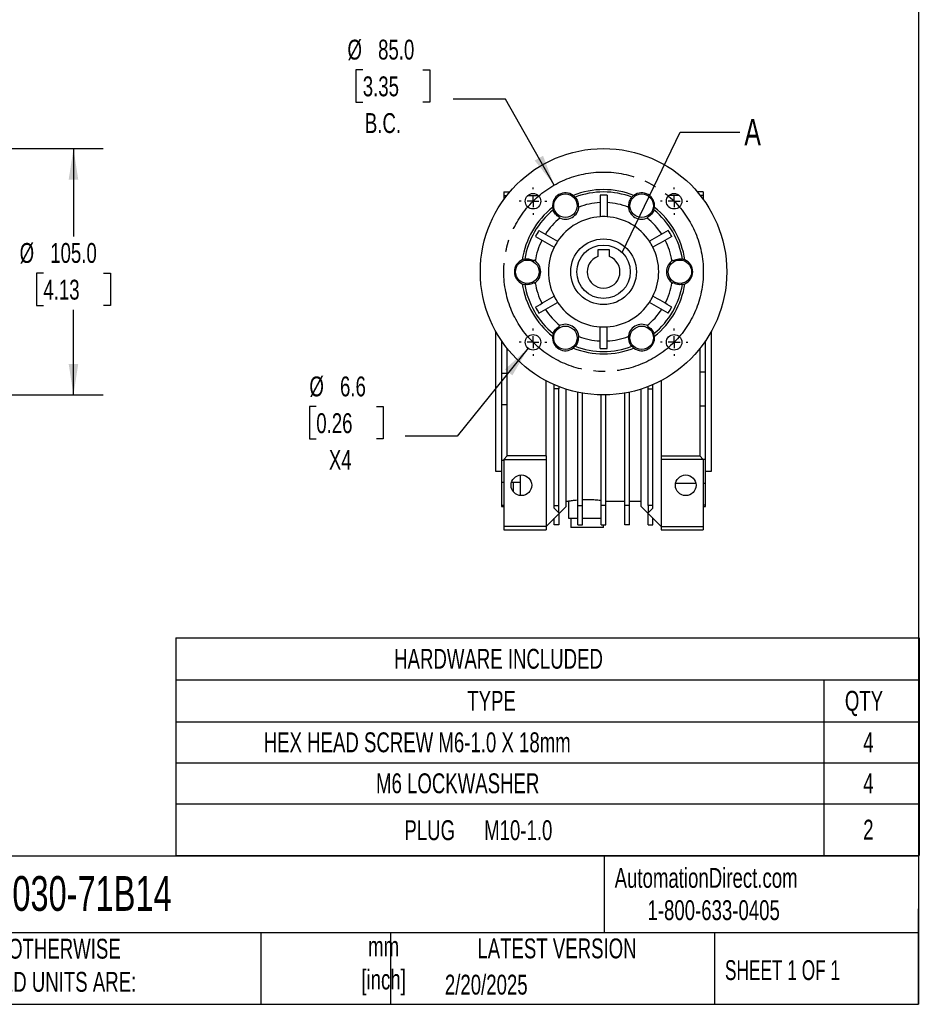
# Model space of a CAD drawing. Header units: millimetres. Extents: x 25 to 1093, y 25 to 838.
# Tile 4 of 9: x 709 to 1093, y 25 to 445. Entities that reach past the tile are written whole.
import ezdxf

# ---------------------------------------------------------------- set-up
doc = ezdxf.new("R2010")
doc.units = ezdxf.units.MM
doc.header["$LTSCALE"] = 4
doc.linetypes.add('SLD-Center', pattern=[19.05, 15.24, -1.27, 1.27, -1.27])
doc.linetypes.add('SLD-Solid', pattern=[0])
doc.layers.add('CENTER', color=40, linetype='SLD-Center')
doc.layers.add('DIMENSIONS', color=140, linetype='SLD-Solid', lineweight=25)
doc.layers.add('TEXT', color=140, linetype='SLD-Solid', lineweight=25)
doc.styles.add('SLDTEXTSTYLE0', font='TXT', dxfattribs={"width": 0.7})
doc.styles.add('SLDTEXTSTYLE1', font='TXT', dxfattribs={"width": 0.65})
doc.dimstyles.new('SLDDIMSTYLE3', dxfattribs={"dimtxt": 8.632031, "dimasz": 13.208, "dimexe": 0, "dimexo": 0.0625, "dimgap": 2.158008, "dimtad": 0, "dimtih": 1, "dimtoh": 1, "dimrnd": 1e-09, "dimzin": 4, "dimdsep": 46, "dimtxsty": 'SLDTEXTSTYLE0', "dimsah": 1, "dimcen": 0.09, "dimadec": 0, "dimazin": 1, "dimtfac": 1, "dimtofl": 0, "dimtmove": 0, "dimatfit": 3, "dimfxl": 0, "dimfrac": 2, "dimtolj": 1, "dimtzin": 12, "dimarcsym": 0})
doc.dimstyles.new('SLDDIMSTYLE4', dxfattribs={"dimtxt": 8.632031, "dimasz": 13.208, "dimexe": 0, "dimexo": 0.0625, "dimgap": 2.158008, "dimtad": 0, "dimtih": 1, "dimtoh": 1, "dimrnd": 1e-09, "dimzin": 4, "dimdsep": 46, "dimtxsty": 'SLDTEXTSTYLE0', "dimsah": 1, "dimcen": 0, "dimadec": 0, "dimazin": 1, "dimtfac": 1, "dimtofl": 0, "dimtmove": 0, "dimatfit": 3, "dimfxl": 0, "dimfrac": 2, "dimtolj": 1, "dimtzin": 12, "dimarcsym": 0})
doc.dimstyles.new('SLDDIMSTYLE6', dxfattribs={"dimtxt": 0.18, "dimasz": 13.208, "dimexe": 0, "dimexo": 0.0625, "dimgap": 0, "dimtad": 0, "dimtih": 1, "dimtoh": 1, "dimdec": 0, "dimrnd": 1e-09, "dimzin": 0, "dimdsep": 46, "dimtxsty": 'Standard', "dimblk1": 'NONE', "dimblk2": 'NONE', "dimsah": 1, "dimcen": 0.09, "dimadec": 0, "dimazin": 0, "dimtfac": 13.208, "dimtdec": 0, "dimtofl": 0, "dimtmove": 0, "dimatfit": 3, "dimldrblk": 'NONE', "dimfxl": 0, "dimfrac": 2, "dimtolj": 1, "dimtzin": 0, "dimarcsym": 0})
doc.dimstyles.new('SLDDIMSTYLE7', dxfattribs={"dimtxt": 8.632031, "dimasz": 13.208, "dimexe": 0, "dimexo": 0.0625, "dimgap": 2.158008, "dimtad": 0, "dimtih": 1, "dimtoh": 1, "dimrnd": 1e-09, "dimzin": 12, "dimdsep": 46, "dimtxsty": 'SLDTEXTSTYLE0', "dimsah": 1, "dimcen": 0, "dimadec": 0, "dimazin": 3, "dimtfac": 1, "dimtofl": 0, "dimtmove": 0, "dimatfit": 3, "dimfxl": 0, "dimfrac": 2, "dimtolj": 1, "dimtzin": 12, "dimarcsym": 0})

# ---------------------------------------------------------------- blocks, each defined once
blk = doc.blocks.new('SW_TABLEANNOTATION_0')
at = {"layer": 'TEXT', "color": 0}
for p, q in [((0, 0), (0, -17.91)), ((0, 0), (276.11, 0)), ((276.11, 0), (316.72, 0)), ((316.72, 0), (316.72, -17.91)), ((0, -17.91), (0, -35.82)), ((0, -17.91), (276.11, -17.91)), ((276.11, -17.91), (276.11, -35.82)), ((276.11, -17.91), (316.72, -17.91)), ((316.72, -17.91), (316.72, -35.82)), ((0, -35.82), (0, -53.28)), ((0, -35.82), (276.11, -35.82)), ((276.11, -35.82), (276.11, -53.28)), ((276.11, -35.82), (316.72, -35.82)), ((316.72, -35.82), (316.72, -53.28)), ((0, -53.28), (0, -70.75)), ((0, -53.28), (276.11, -53.28)), ((276.11, -53.28), (276.11, -70.75)), ((276.11, -53.28), (316.72, -53.28)), ((316.72, -53.28), (316.72, -70.75)), ((0, -70.75), (0, -92.77)), ((0, -70.75), (276.11, -70.75)), ((276.11, -70.75), (276.11, -92.77)), ((276.11, -70.75), (316.72, -70.75)), ((316.72, -70.75), (316.72, -92.77)), ((0, -92.77), (276.11, -92.77)), ((276.11, -92.77), (316.72, -92.77))]:
    blk.add_line(p, q, dxfattribs=at)
at = {"layer": 'TEXT', "color": 0, "attachment_point": 1, "style": 'SLDTEXTSTYLE0'}
for s, insert, char_height in [('HARDWARE INCLUDED', (92.97, -4.75), 8.4667), ('TYPE', (124.13, -22.66), 8.467), ('QTY', (285.01, -22.66), 8.467), ('HEX HEAD SCREW M6-1.0 X 18mm', (37.4, -40.35), 8.4667), ('4', (292.82, -40.35), 8.47), ('M6 LOCKWASHER', (85.26, -57.81), 8.4667), ('4', (292.82, -57.81), 8.47), ('PLUG', (97.33, -77.79), 8.467), ('M10-1.0', (131.3, -77.79), 8.467), ('2', (292.82, -77.56), 8.47)]:
    blk.add_mtext(s, dxfattribs=dict(at, insert=insert, char_height=char_height))
blk = doc.blocks.new('_D_4')
at = {"layer": 'DIMENSIONS'}
for p, q in [((855.47, 423.62), (852.57, 423.62)), ((852.57, 423.62), (852.57, 409.9)), ((881.12, 423.62), (884.02, 423.62)), ((884.02, 423.62), (884.02, 409.9)), ((852.57, 409.9), (855.47, 409.9)), ((884.02, 409.9), (881.12, 409.9)), ((916.21, 411.08), (893.99, 411.08)), ((937.03, 374.5), (916.21, 411.08))]:
    blk.add_line(p, q, dxfattribs=at)
blk.add_solid([(937.03, 374.5), (932.27, 386.98), (928.73, 384.97)], dxfattribs=at)
at = {"layer": 'DIMENSIONS', "char_height": 8.467, "attachment_point": 1, "style": 'SLDTEXTSTYLE0'}
for s, insert in [('%%c', (848.95, 436.46)), ('85.0', (861.99, 436.46)), ('3.35', (855.47, 420.81)), ('B.C.', (856.37, 405.16))]:
    blk.add_mtext(s, dxfattribs=dict(at, insert=insert))
blk = doc.blocks.new('_D_5')
at = {"layer": 'DIMENSIONS'}
for p, q in [((625.29, 390.06), (744.91, 390.06)), ((732.21, 390.06), (732.21, 352.63)), ((719.38, 336.98), (716.48, 336.98)), ((716.48, 336.98), (716.48, 323.26)), ((745.03, 336.98), (747.93, 336.98)), ((747.93, 336.98), (747.93, 323.26)), ((716.48, 323.26), (719.38, 323.26)), ((747.93, 323.26), (745.03, 323.26)), ((732.21, 285.06), (732.21, 321.32)), ((625.29, 285.06), (744.91, 285.06))]:
    blk.add_line(p, q, dxfattribs=at)
for points in [[(732.21, 390.06), (730.17, 376.86), (734.24, 376.86)], [(732.21, 285.06), (734.24, 298.27), (730.17, 298.27)]]:
    blk.add_solid(points, dxfattribs=at)
at = {"layer": 'DIMENSIONS', "char_height": 8.467, "attachment_point": 1, "style": 'SLDTEXTSTYLE0'}
for s, insert in [('%%c', (709.27, 349.82)), ('105.0', (722.31, 349.82)), ('4.13', (719.38, 334.17))]:
    blk.add_mtext(s, dxfattribs=dict(at, insert=insert))
blk = doc.blocks.new('_D_13')
at = {"layer": 'DIMENSIONS'}
for p, q in [((925.93, 304.95), (895.68, 267.55)), ((835.66, 280.09), (832.76, 280.09)), ((832.76, 280.09), (832.76, 266.37)), ((861.31, 280.09), (864.21, 280.09)), ((864.21, 280.09), (864.21, 266.37)), ((832.76, 266.37), (835.66, 266.37)), ((864.21, 266.37), (861.31, 266.37)), ((895.68, 267.55), (873.46, 267.55))]:
    blk.add_line(p, q, dxfattribs=at)
blk.add_solid([(925.93, 304.95), (916.04, 295.96), (919.2, 293.4)], dxfattribs=at)
at = {"layer": 'DIMENSIONS', "char_height": 8.467, "attachment_point": 1, "style": 'SLDTEXTSTYLE0'}
for s, insert in [('%%c', (832.73, 292.94)), ('6.6', (845.77, 292.94)), ('0.26', (835.66, 277.28)), ('X4', (841.03, 261.63))]:
    blk.add_mtext(s, dxfattribs=dict(at, insert=insert))
blk = doc.blocks.new('SW_CENTERMARKSYMBOL_1')
at = {"layer": 'CENTER', "color": 0}
for p, q in [((0, 5.08), (0, 5.84)), ((-5.08, 0), (-5.84, 0)), ((0, 0), (-2.54, 0)), ((0, 0), (0, 2.54)), ((0, 0), (0, -2.54)), ((0, 0), (2.54, 0)), ((5.08, 0), (5.84, 0)), ((0, -5.08), (0, -5.84))]:
    blk.add_line(p, q, dxfattribs=at)
blk = doc.blocks.new('SW_CENTERMARKSYMBOL_2')
at = {"layer": 'CENTER', "color": 0}
for p, q in [((0, 5.08), (0, 5.84)), ((-5.08, 0), (-5.84, 0)), ((0, 0), (-2.54, 0)), ((0, 0), (0, 2.54)), ((0, 0), (0, -2.54)), ((0, 0), (2.54, 0)), ((5.08, 0), (5.84, 0)), ((0, -5.08), (0, -5.84))]:
    blk.add_line(p, q, dxfattribs=at)
blk = doc.blocks.new('SW_CENTERMARKSYMBOL_3')
at = {"layer": 'CENTER', "color": 0}
for p, q in [((0, 5.08), (0, 5.84)), ((-5.08, 0), (-5.84, 0)), ((0, 0), (-2.54, 0)), ((0, 0), (0, 2.54)), ((0, 0), (0, -2.54)), ((0, 0), (2.54, 0)), ((5.08, 0), (5.84, 0)), ((0, -5.08), (0, -5.84))]:
    blk.add_line(p, q, dxfattribs=at)
blk = doc.blocks.new('SW_CENTERMARKSYMBOL_4')
at = {"layer": 'CENTER', "color": 0}
for p, q in [((0, 5.08), (0, 5.84)), ((-5.08, 0), (-5.84, 0)), ((0, 0), (-2.54, 0)), ((0, 0), (0, 2.54)), ((0, 0), (0, -2.54)), ((0, 0), (2.54, 0)), ((5.08, 0), (5.84, 0)), ((0, -5.08), (0, -5.84))]:
    blk.add_line(p, q, dxfattribs=at)
blk = doc.blocks.new('_None')

msp = doc.modelspace()

# ---------------------------------------------------------------- linework, layer by layer
for p, q in [((915.557, 371.564), (918.054, 371.564)), ((915.557, 371.564), (915.557, 370.064)), ((915.557, 370.064), (915.557, 368.386)), ((915.557, 370.064), (916.826, 370.064)), ((925.792, 370.064), (930.218, 370.064)), ((990.322, 370.064), (985.896, 370.064)), ((1000.557, 371.564), (998.06, 371.564)), ((1000.557, 370.064), (999.288, 370.064)), ((1000.557, 371.564), (1000.557, 370.064)), ((1000.557, 370.064), (1000.557, 368.386)), ((955.557, 346.864), (955.557, 344.103)), ((960.557, 346.864), (955.557, 346.864)), ((960.557, 344.103), (960.557, 346.864)), ((912.057, 312.261), (912.057, 252.564)), ((1004.057, 252.564), (1004.057, 312.261)), ((914.557, 308.17), (914.557, 294.191)), ((1001.557, 294.717), (1001.557, 308.17)), ((917.057, 259.064), (917.057, 304.773)), ((999.057, 304.773), (999.057, 259.064)), ((914.557, 294.191), (914.557, 280.938)), ((917.057, 294.191), (914.557, 294.191)), ((1001.557, 294.717), (999.057, 294.717)), ((1001.557, 280.411), (1001.557, 294.717)), ((933.557, 259.064), (933.557, 291.132)), ((982.557, 291.132), (982.557, 259.064)), ((937.058, 289.447), (937.057, 289.446)), ((937.057, 287.714), (937.057, 289.446)), ((939.057, 287.714), (937.057, 287.714)), ((937.057, 238.009), (937.057, 287.714)), ((939.057, 288.623), (939.057, 287.714)), ((939.057, 238.009), (939.057, 287.714)), ((942.057, 237.564), (942.057, 287.562)), ((947.057, 238.009), (947.057, 286.23)), ((949.057, 238.009), (949.057, 285.841)), ((967.057, 238.009), (967.057, 285.841)), ((969.057, 238.009), (969.057, 286.23)), ((974.057, 237.564), (974.057, 287.562)), ((977.057, 287.714), (977.057, 288.623)), ((977.057, 287.714), (979.057, 287.714)), ((977.057, 238.009), (977.057, 287.714)), ((979.057, 289.446), (979.056, 289.447)), ((979.057, 287.714), (979.057, 289.446)), ((979.057, 238.009), (979.057, 287.714)), ((957.057, 238.009), (957.057, 285.074)), ((959.057, 238.009), (959.057, 285.074)), ((914.557, 280.938), (917.057, 280.938)), ((914.557, 280.938), (914.557, 257.207)), ((999.057, 280.411), (1001.557, 280.411)), ((1001.557, 257.63), (1001.557, 280.411)), ((915.557, 257.207), (914.557, 257.207)), ((914.557, 257.207), (914.557, 247.835)), ((915.557, 257.564), (917.057, 259.064)), ((915.557, 257.564), (933.557, 257.564)), ((915.557, 257.564), (915.557, 229.064)), ((933.557, 259.064), (917.057, 259.064)), ((933.557, 259.064), (933.557, 257.564)), ((933.557, 257.564), (933.557, 229.064)), ((982.557, 259.064), (982.557, 257.564)), ((982.557, 259.064), (999.057, 259.064)), ((982.557, 257.564), (982.557, 229.064)), ((1000.557, 257.564), (982.557, 257.564)), ((999.057, 259.064), (1000.557, 257.564)), ((1001.557, 257.63), (1000.491, 257.63)), ((1000.557, 257.564), (1000.557, 229.064)), ((1001.557, 247.515), (1001.557, 257.63)), ((912.057, 252.564), (914.557, 252.564)), ((1001.557, 252.564), (1004.057, 252.564)), ((914.557, 247.835), (915.557, 247.835)), ((914.557, 247.835), (914.557, 238.005)), ((918.844, 247.835), (922.557, 247.835)), ((919.557, 247.835), (919.557, 243.898)), ((922.557, 250.936), (922.557, 242.193)), ((988.761, 247.515), (997.353, 247.515)), ((1000.557, 247.515), (1001.557, 247.515)), ((1001.557, 238.079), (1001.557, 247.515)), ((942.057, 239.864), (943.057, 239.864)), ((943.057, 239.864), (943.057, 232.564)), ((959.057, 239.864), (967.057, 239.864)), ((969.057, 239.864), (974.057, 239.864)), ((915.557, 238.005), (914.557, 238.005)), ((914.557, 238.005), (914.557, 237.564)), ((914.557, 237.564), (915.557, 237.564)), ((933.557, 229.064), (942.057, 237.564)), ((937.057, 238.009), (939.057, 238.009)), ((937.057, 236.788), (937.057, 238.009)), ((937.057, 236.788), (939.057, 234.857)), ((939.057, 234.857), (939.057, 238.009)), ((947.057, 238.009), (949.057, 238.009)), ((947.057, 229.714), (947.057, 238.009)), ((949.057, 229.714), (949.057, 238.009)), ((959.057, 238.009), (957.057, 238.009)), ((957.057, 229.714), (957.057, 238.009)), ((959.057, 229.714), (959.057, 238.009)), ((969.057, 238.009), (967.057, 238.009)), ((967.057, 229.714), (967.057, 238.009)), ((969.057, 229.714), (969.057, 238.009)), ((982.557, 229.064), (974.057, 237.564)), ((979.057, 238.009), (977.057, 238.009)), ((977.057, 238.009), (977.057, 234.857)), ((977.057, 234.857), (979.057, 236.788)), ((979.057, 236.788), (979.057, 238.009)), ((1001.557, 238.079), (1000.557, 238.079)), ((1000.557, 237.564), (1001.557, 237.564)), ((1001.557, 237.564), (1001.557, 238.079)), ((937.057, 229.714), (937.057, 232.564)), ((939.057, 234.564), (939.057, 229.714)), ((943.057, 232.564), (947.057, 232.564)), ((944.057, 232.564), (944.057, 228.564)), ((949.057, 232.564), (957.057, 232.564)), ((977.057, 229.714), (977.057, 234.564)), ((979.057, 229.714), (979.057, 232.564)), ((933.557, 229.064), (915.557, 229.064)), ((915.557, 229.064), (915.557, 227.564)), ((915.557, 227.564), (933.557, 227.564)), ((933.557, 229.064), (933.557, 227.564)), ((939.057, 229.714), (937.057, 229.714)), ((956.917, 228.564), (944.057, 228.564)), ((947.057, 229.714), (949.057, 229.714)), ((958.057, 228.564), (956.917, 228.564)), ((957.057, 229.714), (959.057, 229.714)), ((958.057, 228.564), (958.057, 229.714)), ((969.057, 229.714), (967.057, 229.714)), ((977.057, 229.714), (979.057, 229.714)), ((982.557, 229.064), (982.557, 227.564)), ((982.557, 229.064), (1000.557, 229.064)), ((982.557, 227.564), (1000.557, 227.564)), ((1000.557, 229.064), (1000.557, 227.564))]:
    msp.add_line(p, q)
for centre, radius in [((958.057, 337.564), 52.5), ((928.005, 367.616), 3.3), ((941.807, 365.71), 5), ((974.307, 365.71), 5), ((988.109, 367.616), 3.3), ((958.057, 337.564), 14), ((925.557, 337.564), 5), ((990.557, 337.564), 5), ((928.005, 307.512), 3.3), ((941.807, 309.418), 5), ((974.307, 309.418), 5), ((988.109, 307.512), 3.3), ((923.057, 246.564), 4.4), ((993.057, 246.564), 4.4)]:
    msp.add_circle(centre, radius)
for centre, radius, start, end in [((941.807, 365.71), 5.5, 52.7936, 187.2064), ((958.057, 337.564), 35, 68.32981, 111.67019), ((941.807, 365.71), 5.5, 41.21, 52.7936), ((958.057, 337.564), 34, 69.1302, 110.8698), ((958.057, 337.564), 32.689, 87.36995, 92.63005), ((974.307, 365.71), 5.5, 127.2064, 138.79), ((974.307, 365.71), 5.5, 352.7936, 127.2064), ((941.807, 365.71), 5.75, 241.19651, 358.80349), ((958.057, 337.564), 29.929, 110.54098, 111.05909), ((958.057, 337.564), 29.5, 92.9146, 110.91352), ((958.057, 337.564), 29.5, 69.08648, 87.0854), ((958.057, 337.564), 29.929, 68.94091, 69.45902), ((974.307, 365.71), 5.75, 181.19651, 298.80349), ((958.057, 337.564), 35, 128.32981, 171.67019), ((958.057, 337.564), 34, 129.1302, 170.8698), ((941.807, 365.71), 5.5, 187.2064, 198.79), ((958.057, 337.564), 23.5, 93.65967, 146.34033), ((958.057, 337.564), 29.929, 128.94091, 129.45902), ((958.057, 337.564), 23.5, 86.34033, 93.65967), ((958.057, 337.564), 23.5, 33.65967, 86.34033), ((958.057, 337.564), 29.929, 50.54098, 51.05909), ((974.307, 365.71), 5.5, 341.21, 352.7936), ((958.057, 337.564), 34, 9.1302, 50.8698), ((958.057, 337.564), 35, 8.32981, 51.67019), ((958.057, 337.564), 29.5, 129.08648, 147.0854), ((958.057, 337.564), 29.5, 32.9146, 50.91352), ((958.057, 337.564), 32.689, 147.36995, 152.63005), ((958.057, 337.564), 32.689, 27.36995, 32.63005), ((958.057, 337.564), 29.5, 152.9146, 170.91352), ((958.057, 337.564), 23.5, 146.34033, 153.65967), ((958.057, 337.564), 23.5, 26.34033, 33.65967), ((958.057, 337.564), 29.5, 9.08648, 27.0854), ((958.057, 337.564), 23.5, 153.65967, 206.34033), ((958.057, 337.564), 7, 110.92483, 69.07517), ((958.057, 337.564), 23.5, 333.65967, 26.34033), ((925.557, 337.564), 5.5, 112.7936, 247.2064), ((925.557, 337.564), 5.5, 101.21, 112.7936), ((958.057, 337.564), 29.929, 170.54098, 171.05909), ((925.557, 337.564), 5.75, 301.19651, 58.80349), ((990.557, 337.564), 5.75, 121.19651, 238.80349), ((958.057, 337.564), 29.929, 8.94091, 9.45902), ((990.557, 337.564), 5.5, 67.2064, 78.79), ((990.557, 337.564), 5.5, 292.7936, 67.2064), ((958.057, 337.564), 35, 188.32981, 231.67019), ((925.557, 337.564), 5.5, 247.2064, 258.79), ((958.057, 337.564), 34, 189.1302, 230.8698), ((958.057, 337.564), 29.929, 188.94091, 189.45902), ((958.057, 337.564), 29.5, 189.08648, 207.0854), ((958.057, 337.564), 34, 309.1302, 350.8698), ((958.057, 337.564), 35, 308.32981, 351.67019), ((958.057, 337.564), 29.5, 332.9146, 350.91352), ((958.057, 337.564), 29.929, 350.54098, 351.05909), ((990.557, 337.564), 5.5, 281.21, 292.7936), ((958.057, 337.564), 23.5, 206.34033, 213.65967), ((958.057, 337.564), 23.5, 213.65967, 266.34033), ((958.057, 337.564), 23.5, 273.65967, 326.34033), ((958.057, 337.564), 23.5, 326.34033, 333.65967), ((958.057, 337.564), 32.689, 207.36995, 212.63005), ((958.057, 337.564), 29.5, 212.9146, 230.91352), ((958.057, 337.564), 29.5, 309.08648, 327.0854), ((958.057, 337.564), 32.689, 327.36995, 332.63005), ((941.807, 309.418), 5.75, 1.19651, 118.80349), ((974.307, 309.418), 5.75, 61.19651, 178.80349), ((941.807, 309.418), 5.5, 161.21, 172.7936), ((958.057, 337.564), 29.929, 230.54098, 231.05909), ((958.057, 337.564), 23.5, 266.34033, 273.65967), ((958.057, 337.564), 29.929, 308.94091, 309.45902), ((974.307, 309.418), 5.5, 7.2064, 18.79), ((941.807, 309.418), 5.5, 172.7936, 307.2064), ((958.057, 337.564), 29.929, 248.94091, 249.45902), ((958.057, 337.564), 29.5, 249.08648, 267.0854), ((958.057, 337.564), 29.5, 272.9146, 290.91352), ((958.057, 337.564), 29.929, 290.54098, 291.05909), ((974.307, 309.418), 5.5, 232.7936, 7.2064), ((941.807, 309.418), 5.5, 307.2064, 318.79), ((958.057, 337.564), 35, 248.32981, 291.67019), ((958.057, 337.564), 34, 249.1302, 290.8698), ((958.057, 337.564), 32.689, 267.36995, 272.63005), ((974.307, 309.418), 5.5, 221.21, 232.7936)]:
    msp.add_arc(centre, radius, start, end)
for points, knots in [([(945.945, 369.334), (946.398, 368.816), (946.728, 368.249), (947.182, 367.042), (947.307, 366.401), (947.307, 365.71)], [0, 0, 0, 0, 0.5, 0.5, 1, 1, 1, 1]), ([(968.807, 365.71), (968.807, 366.401), (968.932, 367.042), (969.386, 368.249), (969.716, 368.816), (970.169, 369.334)], [0, 0, 0, 0, 0.5, 0.5, 1, 1, 1, 1]), ([(939.246, 360.843), (938.92, 361.014), (938.625, 361.211), (938.086, 361.645), (937.842, 361.883), (937.181, 362.658), (936.834, 363.252), (936.6, 363.939)], [0, 0, 0, 0, 0.25, 0.25, 0.5, 0.5, 1, 1, 1, 1]), ([(979.514, 363.939), (979.28, 363.252), (978.932, 362.658), (978.272, 361.883), (978.028, 361.645), (977.489, 361.211), (977.194, 361.014), (976.868, 360.843)], [0, 0, 0, 0, 0.5, 0.5, 0.75, 0.75, 1, 1, 1, 1]), ([(924.488, 342.959), (925.199, 343.1), (925.887, 343.096), (926.889, 342.911), (927.217, 342.819), (927.863, 342.57), (928.18, 342.412), (928.492, 342.216)], [0, 0, 0, 0, 0.5, 0.5, 0.75, 0.75, 1, 1, 1, 1]), ([(987.622, 342.216), (987.934, 342.412), (988.251, 342.57), (988.897, 342.819), (989.225, 342.911), (990.226, 343.096), (990.915, 343.1), (991.626, 342.959)], [0, 0, 0, 0, 0.25, 0.25, 0.5, 0.5, 1, 1, 1, 1]), ([(928.492, 332.913), (928.18, 332.716), (927.863, 332.559), (927.217, 332.309), (926.889, 332.217), (925.887, 332.032), (925.199, 332.028), (924.488, 332.169)], [0, 0, 0, 0, 0.25, 0.25, 0.5, 0.5, 1, 1, 1, 1]), ([(991.626, 332.169), (990.915, 332.028), (990.226, 332.032), (989.225, 332.217), (988.897, 332.309), (988.251, 332.559), (987.934, 332.716), (987.622, 332.913)], [0, 0, 0, 0, 0.5, 0.5, 0.75, 0.75, 1, 1, 1, 1]), ([(936.6, 311.19), (936.834, 311.876), (937.181, 312.471), (937.842, 313.245), (938.086, 313.483), (938.625, 313.918), (938.92, 314.114), (939.246, 314.286)], [0, 0, 0, 0, 0.5, 0.5, 0.75, 0.75, 1, 1, 1, 1]), ([(976.868, 314.286), (977.194, 314.114), (977.489, 313.918), (978.028, 313.483), (978.272, 313.245), (978.932, 312.471), (979.28, 311.876), (979.514, 311.19)], [0, 0, 0, 0, 0.25, 0.25, 0.5, 0.5, 1, 1, 1, 1]), ([(947.307, 309.418), (947.307, 308.728), (947.182, 308.087), (946.728, 306.879), (946.398, 306.313), (945.945, 305.795)], [0, 0, 0, 0, 0.5, 0.5, 1, 1, 1, 1]), ([(970.169, 305.795), (969.716, 306.313), (969.386, 306.879), (968.932, 308.087), (968.807, 308.728), (968.807, 309.418)], [0, 0, 0, 0, 0.5, 0.5, 1, 1, 1, 1]), ([(943.057, 239.864), (943.078, 239.868), (943.121, 239.875), (943.464, 239.932), (944.006, 240.016), (944.742, 240.121), (945.672, 240.234), (946.456, 240.321), (946.959, 240.36), (947.057, 240.367)], [0, 0, 0, 0, 0.157412, 0.3194277, 0.4768288, 0.6387213, 0.7974744, 0.9607721, 1, 1, 1, 1]), ([(949.057, 240.495), (949.123, 240.499), (949.608, 240.525), (950.581, 240.542), (951.916, 240.539), (953.239, 240.495), (954.487, 240.42), (955.642, 240.321), (956.51, 240.228), (956.927, 240.174), (957.057, 240.157)], [0, 0, 0, 0, 0.0237209, 0.1734625, 0.327639, 0.4758775, 0.6283777, 0.7773789, 0.9305962, 1, 1, 1, 1])]:
    msp.add_open_spline(points, degree=3, knots=knots)
for points in [[(956.557, 370.219), (956.557, 367.152), (956.557, 364.085), (956.557, 361.016)], [(959.557, 370.219), (959.557, 367.152), (959.557, 364.085), (959.557, 361.016)], [(947.307, 365.71), (947.307, 365.639), (947.306, 365.567), (947.303, 365.494)], [(968.811, 365.494), (968.808, 365.567), (968.807, 365.639), (968.807, 365.71)], [(929.027, 352.593), (931.683, 351.059), (934.34, 349.525), (936.997, 347.991)], [(930.527, 355.191), (933.183, 353.657), (935.84, 352.123), (938.497, 350.589)], [(985.587, 355.191), (982.931, 353.657), (980.274, 352.123), (977.617, 350.589)], [(987.087, 352.593), (984.431, 351.059), (981.774, 349.525), (979.117, 347.991)], [(929.027, 322.536), (931.683, 324.07), (934.34, 325.603), (936.997, 327.137)], [(930.527, 319.938), (933.183, 321.471), (935.84, 323.005), (938.497, 324.539)], [(985.587, 319.938), (982.931, 321.471), (980.274, 323.005), (977.617, 324.539)], [(987.087, 322.536), (984.431, 324.07), (981.774, 325.603), (979.117, 327.137)], [(956.557, 304.91), (956.557, 307.977), (956.557, 311.044), (956.557, 314.112)], [(959.557, 304.91), (959.557, 307.977), (959.557, 311.044), (959.557, 314.112)], [(947.303, 309.635), (947.306, 309.562), (947.307, 309.49), (947.307, 309.418)], [(968.807, 309.418), (968.807, 309.49), (968.808, 309.562), (968.811, 309.635)]]:
    msp.add_open_spline(points, degree=3)
at = {"layer": 'CENTER', "linetype": 'SLD-Center'}
msp.add_circle((958.057, 337.564), 42.5, dxfattribs=at)
at = {"layer": 'TEXT'}
for p, q in [((1092.2, 838.2), (1092.2, 25.4)), ((1092.2, 88.504), (25.4, 88.504)), ((958.302, 88.504), (958.302, 55.88)), ((1092.2, 25.4), (1092.2, 66.04)), ((1092.2, 55.88), (25.4, 55.88)), ((812.097, 55.88), (812.097, 25.4)), ((867.248, 55.88), (867.248, 25.4)), ((1005.395, 55.88), (1005.395, 25.4)), ((25.4, 25.4), (1092.2, 25.4))]:
    msp.add_line(p, q, dxfattribs=at)
msp.add_circle((958.057, 337.564), 11.385, dxfattribs=at)

# ---------------------------------------------------------------- block references
at = {"layer": 'CENTER'}
for name, p in [('SW_CENTERMARKSYMBOL_1', (928.005, 367.616)), ('SW_CENTERMARKSYMBOL_4', (988.109, 367.616)), ('SW_CENTERMARKSYMBOL_2', (928.005, 307.512)), ('SW_CENTERMARKSYMBOL_3', (988.109, 307.512))]:
    msp.add_blockref(name, p, dxfattribs=at)
at = {"layer": 'TEXT'}
msp.add_blockref('SW_TABLEANNOTATION_0', (775.865, 181.624), dxfattribs=at)

# ---------------------------------------------------------------- texts
for s, insert, char_height, attachment_point, style in [('A', (1018.049, 402.725), 11.289, 1, 'SLDTEXTSTYLE0'), ('AutomationDirect.com', (962.78, 83.506), 8.46667, 1, 'SLDTEXTSTYLE0'), ('WGA-50M-030-71B14', (636.831, 80.043), 14.81667, 1, 'SLDTEXTSTYLE0'), ('1-800-633-0405', (976.766, 69.748), 8.46667, 1, 'SLDTEXTSTYLE0'), ('UNLESS OTHERWISE ^JSPECIFIED UNITS ARE:', (670.432, 53.324), 8.46667, 1, 'SLDTEXTSTYLE0'), ('mm^J[inch]', (864.34, 54.316), 8.4667, 2, 'SLDTEXTSTYLE0'), ('LATEST VERSION', (938.209, 53.456), 8.46667, 2, 'SLDTEXTSTYLE0'), ('SHEET 1 OF 1', (1009.765, 44.206), 8.46667, 1, 'SLDTEXTSTYLE1'), ('2/20/2025', (890.451, 38.012), 8.4667, 1, 'SLDTEXTSTYLE0')]:
    msp.add_mtext(s, dxfattribs=dict(at, insert=insert, char_height=char_height, attachment_point=attachment_point, style=style))

# ---------------------------------------------------------------- dimensions: what is measured, and where the dimension line sits
at = {"layer": 'DIMENSIONS'}
for p1, p2, text, dimstyle, picture, middle in [((979.081, 300.628), (937.033, 374.5), '<>\\PB.C.', 'SLDDIMSTYLE4', '_D_4', (868.294, 415.542)), ((930.08, 310.078), (925.93, 304.947), '<>\\PX4', 'SLDDIMSTYLE7', '_D_13', (848.484, 272.014))]:
    dim = msp.add_diameter_dim_2p(p1=p1, p2=p2, text=text, dimstyle=dimstyle, dxfattribs=at)
    dim.commit()
    dim.dimension.update_dxf_attribs({"geometry": picture, "text_midpoint": middle, "dimtype": 163})
dim = msp.add_linear_dim(base=(732.207, 285.064), p1=(620.207, 390.064), p2=(620.207, 285.064), angle=90, text='%%c<>', dimstyle='SLDDIMSTYLE3', dxfattribs=at)
dim.commit()
dim.dimension.update_dxf_attribs({"geometry": '_D_5', "text_midpoint": (732.207, 336.975), "dimtype": 160})

# ---------------------------------------------------------------- leaders
at = {"layer": 'TEXT', "has_arrowhead": 0}
msp.add_leader([(966.002, 345.719), (990.649, 397.091), (1016.049, 397.091)], dimstyle='SLDDIMSTYLE6', dxfattribs=at)

doc.saveas('drawing.dxf')
